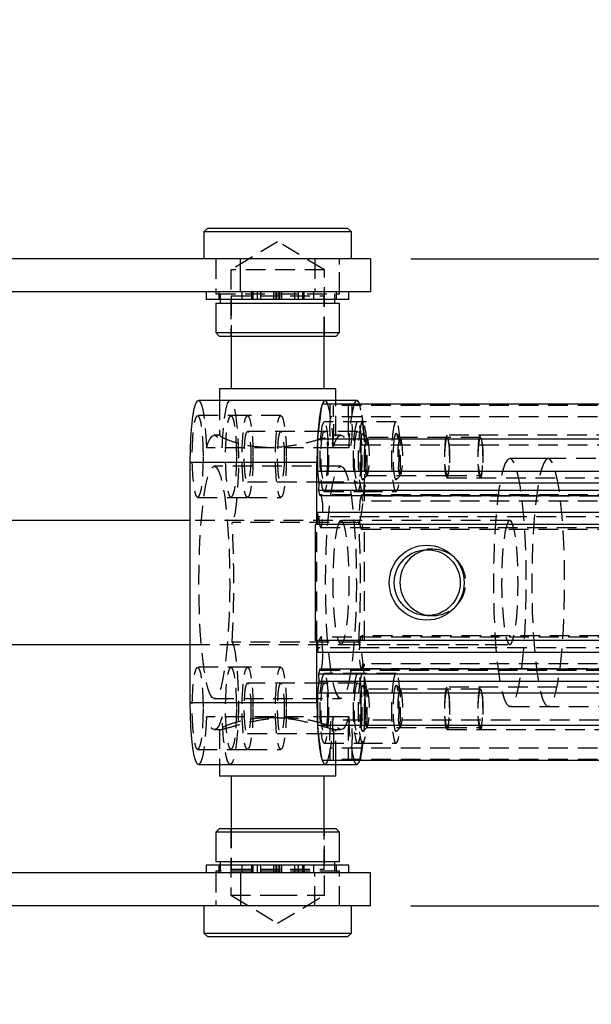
# Model space of a CAD drawing. Extents: x 63 to 798, y 54 to 570.
# Tile 11 of 30: x 357 to 430, y 228 to 355. Entities that reach past the tile are written whole.
import ezdxf

# ---------------------------------------------------------------- set-up
doc = ezdxf.new("R2010")
doc.units = 0
doc.header["$LTSCALE"] = 2
doc.linetypes.add('HIDDEN', pattern=[1.905, 1.27, -0.635])
doc.layers.get('0').update_dxf_attribs({"linetype": 'CONTINUOUS'})
doc.styles.add('SLDTEXTSTYLE0', font='TXT', dxfattribs={"width": 0.75})
doc.dimstyles.new('SLDDIMSTYLE3', dxfattribs={"dimtxt": 7, "dimasz": 6.604, "dimexe": 0, "dimexo": 0.0625, "dimgap": 1.75, "dimtad": 1, "dimdec": 3, "dimrnd": 1e-09, "dimzin": 12, "dimtxsty": 'SLDTEXTSTYLE0', "dimsah": 1, "dimcen": 0.09, "dimazin": 3, "dimtfac": 1, "dimtdec": 3, "dimtmove": 0, "dimatfit": 3, "dimtolj": 1, "dimtzin": 12})

# ---------------------------------------------------------------- blocks, each defined once
blk = doc.blocks.new('_D_10')
at = {"color": 179, "linetype": 'CONTINUOUS'}
for p, q in [((459.21, 324.08), (459.21, 354.96)), ((407.09, 324.08), (461.21, 324.08)), ((459.21, 324.08), (459.21, 240.58)), ((407.09, 240.58), (461.21, 240.58)), ((459.21, 240.58), (459.21, 227.88))]:
    blk.add_line(p, q, dxfattribs=at)
for points in [[(459.21, 324.08), (460.23, 330.68), (458.2, 330.68)], [(459.21, 240.58), (458.2, 233.97), (460.23, 233.97)]]:
    blk.add_solid(points, dxfattribs=at)
at = {"color": 179, "linetype": 'CONTINUOUS', "insert": (450.19, 331.17, -41.82), "char_height": 7, "attachment_point": 1, "rotation": 90, "style": 'SLDTEXTSTYLE0'}
blk.add_mtext('83,5', dxfattribs=at)

msp = doc.modelspace()

# ---------------------------------------------------------------- linework, layer by layer
at = {"color": 7, "linetype": 'CONTINUOUS'}
for p, q in [((380.8853, 328.076), (380.3853, 327.576)), ((380.8853, 328.076), (389.9103, 328.076)), ((389.9103, 328.076), (398.9353, 328.076)), ((399.4353, 327.576), (398.9353, 328.076)), ((380.3853, 327.576), (380.3853, 324.076)), ((389.9103, 327.576), (380.3853, 327.576)), ((399.4353, 327.576), (389.9103, 327.576)), ((399.4353, 324.076), (399.4353, 327.576)), ((385.1184, 324.076), (218.7594, 324.076)), ((401.9103, 324.076), (385.1184, 324.076)), ((385.1184, 319.826), (385.1184, 324.076)), ((401.9103, 324.076), (401.9103, 319.826)), ((385.1184, 319.826), (218.7594, 319.826)), ((380.7018, 319.826), (380.7018, 318.826)), ((401.9103, 319.826), (385.1184, 319.826)), ((399.1188, 318.826), (399.1188, 319.826)), ((399.1188, 318.826), (380.7018, 318.826)), ((381.9103, 318.376), (381.9103, 314.576)), ((381.9103, 318.376), (389.9103, 318.376)), ((382.5103, 318.826), (382.5103, 318.376)), ((389.9103, 318.376), (397.9103, 318.376)), ((397.3103, 318.376), (397.3103, 318.826)), ((397.9103, 314.576), (397.9103, 318.376)), ((381.9103, 314.576), (382.4103, 314.076)), ((381.9103, 314.576), (397.9103, 314.576)), ((397.4103, 314.076), (382.4103, 314.076)), ((383.9103, 314.076), (383.9103, 307.326)), ((395.9103, 307.326), (395.9103, 314.076)), ((397.4103, 314.076), (397.9103, 314.576)), ((382.4103, 307.326), (382.4103, 305.826)), ((388.9167, 307.326), (382.4103, 307.326)), ((397.4103, 307.326), (388.9167, 307.326)), ((397.4103, 305.326), (397.4103, 307.326)), ((396.0341, 305.826), (379.6795, 305.826)), ((498.7234, 305.326), (395.6402, 305.326)), ((400.1411, 305.826), (397.4103, 305.826)), ((498.1237, 300.7989), (395.0404, 300.7989)), ((395.0404, 300.7989), (395.0404, 296.626)), ((394.9742, 297.826), (378.6196, 297.826)), ((378.6196, 266.826), (378.6196, 297.826)), ((394.9742, 289.826), (394.9742, 297.826)), ((498.1237, 296.626), (395.0404, 296.626)), ((395.0404, 296.626), (395.2391, 295.126)), ((395.2391, 295.126), (395.1811, 294.1835)), ((498.3224, 295.126), (395.2391, 295.126)), ((498.2644, 294.1835), (395.1811, 294.1835)), ((395.1811, 294.1835), (395.3689, 293.5251)), ((498.4521, 293.5251), (395.3689, 293.5251)), ((395.0404, 291.347), (395.0404, 289.826)), ((498.1237, 291.347), (395.0404, 291.347)), ((378.6196, 290.326), (336.1385, 290.326)), ((497.8587, 289.826), (394.7754, 289.826)), ((394.7754, 289.826), (394.7754, 274.826)), ((497.8587, 274.826), (394.7754, 274.826)), ((394.9742, 266.826), (394.9742, 274.826)), ((395.0404, 274.826), (395.0404, 273.305)), ((336.1385, 274.326), (378.6196, 274.326)), ((498.1237, 273.305), (395.0404, 273.305)), ((395.3671, 271.1317), (395.1806, 270.4775)), ((498.4504, 271.1317), (395.3671, 271.1317)), ((395.2391, 269.526), (395.0404, 268.026)), ((498.2638, 270.4775), (395.1806, 270.4775)), ((395.1806, 270.4775), (395.2391, 269.526)), ((498.3224, 269.526), (395.2391, 269.526)), ((498.1237, 268.026), (395.0404, 268.026)), ((395.0404, 268.026), (395.0404, 263.853)), ((378.6196, 266.826), (394.9742, 266.826)), ((498.1237, 263.853), (395.0404, 263.853)), ((498.7234, 259.326), (395.6402, 259.326)), ((397.4103, 257.326), (397.4103, 259.326)), ((379.6795, 258.826), (396.0341, 258.826)), ((382.4103, 258.826), (382.4103, 257.326)), ((397.4103, 258.826), (400.1411, 258.826)), ((388.9167, 257.326), (382.4103, 257.326)), ((383.9103, 257.326), (383.9103, 250.576)), ((397.4103, 257.326), (388.9167, 257.326)), ((395.9103, 250.576), (395.9103, 257.326)), ((382.4103, 250.576), (381.9103, 250.076)), ((382.4103, 250.576), (389.9103, 250.576)), ((389.9103, 250.576), (397.4103, 250.576)), ((397.9103, 250.076), (397.4103, 250.576)), ((381.9103, 250.076), (381.9103, 246.276)), ((389.9103, 250.076), (381.9103, 250.076)), ((397.9103, 250.076), (389.9103, 250.076)), ((397.9103, 246.276), (397.9103, 250.076)), ((380.7018, 245.826), (380.7018, 244.826)), ((399.1188, 245.826), (380.7018, 245.826)), ((397.9103, 246.276), (381.9103, 246.276)), ((382.5103, 246.276), (382.5103, 245.826)), ((397.3103, 245.826), (397.3103, 246.276)), ((399.1188, 244.826), (399.1188, 245.826)), ((385.1184, 244.826), (218.7594, 244.826)), ((401.9103, 244.826), (385.1184, 244.826)), ((385.1184, 244.826), (385.1184, 240.576)), ((401.9103, 240.576), (401.9103, 244.826)), ((385.1184, 240.576), (218.7594, 240.576)), ((380.3853, 240.576), (380.3853, 237.076)), ((401.9103, 240.576), (385.1184, 240.576)), ((399.4353, 237.076), (399.4353, 240.576)), ((380.3853, 237.076), (380.8853, 236.576)), ((380.3853, 237.076), (399.4353, 237.076)), ((398.9353, 236.576), (380.8853, 236.576)), ((398.9353, 236.576), (399.4353, 237.076))]:
    msp.add_line(p, q, dxfattribs=at)
at = {"color": 7, "linetype": 'HIDDEN'}
for p, q in [((389.9103, 326.3112), (383.8603, 322.676)), ((395.9603, 322.676), (389.9103, 326.3112)), ((381.9103, 324.076), (381.9103, 319.576)), ((381.9103, 324.076), (381.9103, 319.826)), ((394.7022, 324.076), (394.7022, 319.826)), ((397.9103, 319.576), (397.9103, 324.076)), ((397.9103, 319.826), (397.9103, 324.076)), ((395.9603, 322.676), (383.8603, 322.676)), ((383.8603, 322.676), (383.8603, 314.076)), ((395.9603, 314.076), (395.9603, 322.676)), ((381.9103, 319.576), (389.9103, 319.576)), ((382.3103, 319.826), (382.3103, 318.826)), ((382.5103, 319.576), (382.5103, 318.826)), ((383.9103, 319.326), (395.9103, 319.326)), ((383.9103, 319.326), (383.9103, 314.076)), ((385.2787, 319.826), (385.2787, 318.826)), ((386.5482, 319.826), (386.5482, 318.826)), ((386.6902, 319.826), (386.6902, 318.826)), ((387.2577, 319.826), (387.2577, 318.826)), ((387.7103, 319.826), (387.7103, 318.826)), ((389.4103, 318.826), (389.4103, 319.826)), ((389.6603, 319.826), (389.6603, 318.826)), ((389.7422, 319.826), (389.7422, 318.826)), ((389.9103, 319.576), (397.9103, 319.576)), ((390.0784, 319.826), (390.0784, 318.826)), ((390.1603, 319.826), (390.1603, 318.826)), ((390.4103, 319.826), (390.4103, 318.826)), ((392.1103, 318.826), (392.1103, 319.826)), ((392.5628, 319.826), (392.5628, 318.826)), ((393.1304, 319.826), (393.1304, 318.826)), ((393.2724, 319.826), (393.2724, 318.826)), ((394.5419, 319.826), (394.5419, 318.826)), ((395.9103, 314.076), (395.9103, 319.326)), ((397.3103, 318.826), (397.3103, 319.576)), ((397.5103, 318.826), (397.5103, 319.826)), ((382.4103, 305.826), (382.4103, 301.2812)), ((397.4103, 305.826), (396.0341, 305.826)), ((396.6951, 303.7211), (396.6951, 305.326)), ((499.7784, 305.176), (397.0953, 305.176)), ((397.0953, 305.176), (397.0953, 303.7211)), ((397.4103, 301.2711), (397.4103, 305.326)), ((399.0799, 303.7211), (399.0799, 305.176)), ((399.48, 305.326), (399.48, 303.7211)), ((386.0228, 303.876), (379.5801, 303.876)), ((390.3286, 303.876), (386.0228, 303.876)), ((400.8906, 303.076), (395.9347, 303.076)), ((499.7784, 303.7211), (396.6951, 303.7211)), ((405.1964, 303.076), (400.8906, 303.076)), ((382.5517, 301.326), (381.733, 301.326)), ((382.5516, 301.2963), (382.4209, 301.3166)), ((395.9347, 301.826), (386.0228, 301.826)), ((400.2405, 301.826), (395.9347, 301.826)), ((398.0876, 301.326), (397.2571, 301.326)), ((401.4709, 301.0124), (400.9437, 301.5491)), ((405.7766, 301.0124), (405.2495, 301.5491)), ((483.159, 301.326), (411.7936, 301.326)), ((396.8952, 300.101), (499.9784, 300.101)), ((401.1347, 292.836), (401.1347, 300.7989)), ((411.7936, 301.0345), (401.4273, 301.0345)), ((416.0994, 301.0345), (411.7936, 301.0345)), ((397.0649, 299.6871), (380.7103, 299.6871)), ((399.1103, 299.6871), (397.0649, 299.6871)), ((424.8496, 298.326), (419.8936, 298.326)), ((484.3207, 298.326), (419.8936, 298.326)), ((398.0876, 297.326), (381.733, 297.326)), ((400.9437, 295.6029), (401.4709, 296.1395)), ((401.4273, 296.1175), (411.7936, 296.1175)), ((405.2495, 295.6029), (405.7766, 296.1395)), ((411.7936, 296.1175), (416.0994, 296.1175)), ((386.0228, 295.326), (395.9347, 295.326)), ((395.9347, 295.326), (400.2405, 295.326)), ((411.7936, 295.826), (483.159, 295.826)), ((498.5476, 293.651), (395.4644, 293.651)), ((395.9347, 294.076), (400.8906, 294.076)), ((400.8906, 294.076), (405.1964, 294.076)), ((379.5801, 293.276), (386.0228, 293.276)), ((386.0228, 293.276), (390.3286, 293.276)), ((503.8073, 293.451), (400.724, 293.451)), ((503.6092, 292.836), (400.9221, 292.836)), ((395.2005, 290.7857), (395.0404, 291.347)), ((419.8936, 290.326), (378.6196, 290.326)), ((400.3877, 290.0455), (384.0331, 290.0455)), ((394.9742, 274.826), (394.9742, 289.826)), ((498.2837, 290.7857), (395.2005, 290.7857)), ((419.8936, 290.326), (398.0876, 290.326)), ((503.6092, 289.816), (400.9221, 289.816)), ((401.1149, 274.836), (401.1149, 289.816)), ((395.4644, 289.401), (498.5476, 289.401)), ((400.724, 289.201), (503.8073, 289.201)), ((409.9425, 286.609), (409.2246, 286.609)), ((409.2246, 278.043), (409.9425, 278.043)), ((400.3877, 274.6065), (384.0331, 274.6065)), ((498.5476, 275.251), (395.4644, 275.251)), ((503.8073, 275.451), (400.724, 275.451)), ((503.6092, 274.836), (400.9221, 274.836)), ((378.6196, 274.326), (419.8936, 274.326)), ((395.0404, 273.305), (395.2005, 273.8663)), ((498.2837, 273.8663), (395.2005, 273.8663)), ((398.0876, 274.326), (419.8936, 274.326)), ((386.0228, 271.376), (379.5801, 271.376)), ((390.3286, 271.376), (386.0228, 271.376)), ((395.4644, 271.001), (498.5476, 271.001)), ((400.724, 271.201), (503.8073, 271.201)), ((503.6092, 271.816), (400.9221, 271.816)), ((401.1347, 263.853), (401.1347, 271.816)), ((400.8906, 270.576), (395.9347, 270.576)), ((405.1964, 270.576), (400.8906, 270.576)), ((395.9347, 269.326), (386.0228, 269.326)), ((400.2405, 269.326), (395.9347, 269.326)), ((401.4709, 268.5124), (400.9437, 269.0491)), ((411.7936, 268.5345), (401.4273, 268.5345)), ((405.7766, 268.5124), (405.2495, 269.0491)), ((483.159, 268.826), (411.7936, 268.826)), ((416.0994, 268.5345), (411.7936, 268.5345)), ((381.733, 267.326), (398.0876, 267.326)), ((419.8936, 266.326), (424.8496, 266.326)), ((419.8936, 266.326), (484.3207, 266.326)), ((397.0649, 264.9648), (380.7103, 264.9648)), ((499.9784, 264.551), (396.8952, 264.551)), ((399.1103, 264.9648), (397.0649, 264.9648)), ((381.733, 263.326), (382.5517, 263.326)), ((382.4103, 263.3891), (382.4103, 258.826)), ((397.2571, 263.326), (398.0876, 263.326)), ((397.4103, 259.326), (397.4103, 263.3619)), ((400.9437, 263.1029), (401.4709, 263.6395)), ((401.4273, 263.6175), (411.7936, 263.6175)), ((405.2495, 263.1029), (405.7766, 263.6395)), ((411.7936, 263.6175), (416.0994, 263.6175)), ((411.7936, 263.326), (483.159, 263.326)), ((386.0228, 262.826), (395.9347, 262.826)), ((395.9347, 262.826), (400.2405, 262.826)), ((379.5801, 260.776), (386.0228, 260.776)), ((386.0228, 260.776), (390.3286, 260.776)), ((395.9347, 261.576), (400.8906, 261.576)), ((499.7784, 260.9308), (396.6951, 260.9308)), ((396.6951, 259.326), (396.6951, 260.9308)), ((397.0953, 260.9308), (397.0953, 259.476)), ((399.0799, 259.476), (399.0799, 260.9308)), ((399.48, 260.9308), (399.48, 259.326)), ((400.8906, 261.576), (405.1964, 261.576)), ((499.7784, 259.476), (397.0953, 259.476)), ((396.0341, 258.826), (397.4103, 258.826)), ((383.8603, 250.576), (383.8603, 241.976)), ((383.9103, 250.576), (383.9103, 245.326)), ((395.9103, 245.326), (395.9103, 250.576)), ((395.9603, 241.976), (395.9603, 250.576)), ((382.3103, 245.826), (382.3103, 244.826)), ((382.5103, 245.826), (382.5103, 245.076)), ((383.9103, 245.326), (395.9103, 245.326)), ((385.2787, 245.826), (385.2787, 244.826)), ((386.5482, 245.826), (386.5482, 244.826)), ((386.6902, 245.826), (386.6902, 244.826)), ((387.2577, 245.826), (387.2577, 244.826)), ((387.7103, 245.826), (387.7103, 244.826)), ((389.4103, 244.826), (389.4103, 245.826)), ((389.6603, 245.826), (389.6603, 244.826)), ((389.7422, 245.826), (389.7422, 244.826)), ((390.0784, 245.826), (390.0784, 244.826)), ((390.1603, 245.826), (390.1603, 244.826)), ((390.4103, 245.826), (390.4103, 244.826)), ((392.1103, 244.826), (392.1103, 245.826)), ((392.5628, 245.826), (392.5628, 244.826)), ((393.1304, 245.826), (393.1304, 244.826)), ((393.2724, 245.826), (393.2724, 244.826)), ((394.5419, 245.826), (394.5419, 244.826)), ((397.3103, 245.076), (397.3103, 245.826)), ((397.5103, 244.826), (397.5103, 245.826)), ((397.9103, 245.076), (381.9103, 245.076)), ((381.9103, 245.076), (381.9103, 240.576)), ((381.9103, 244.826), (381.9103, 240.576)), ((394.7022, 240.576), (394.7022, 244.826)), ((397.9103, 240.576), (397.9103, 245.076)), ((397.9103, 240.576), (397.9103, 244.826)), ((383.8603, 241.976), (389.9103, 241.976)), ((383.8603, 241.976), (389.9103, 238.3408)), ((389.9103, 241.976), (395.9603, 241.976)), ((389.9103, 238.3408), (395.9603, 241.976))]:
    msp.add_line(p, q, dxfattribs=at)
at = {"color": 7, "linetype": 'CONTINUOUS', "flags": 128}
for points in [[(378.6196, 297.826), (378.6424, 299.4751), (378.7097, 301.0534), (378.8187, 302.493), (378.9646, 303.7322), (379.1413, 304.7177), (379.341, 305.4071), (379.5554, 305.7709), (379.6795, 305.826)], [(396.4029, 305.326), (396.3451, 305.4737), (396.1296, 305.7934), (395.9099, 305.7709), (395.6956, 305.4071), (395.4958, 304.7177), (395.3192, 303.7322), (395.1732, 302.493), (395.0642, 301.0534), (394.9969, 299.4751), (394.9742, 297.826)], [(400.5099, 305.326), (400.4343, 305.5137), (400.224, 305.8015), (400.0102, 305.7648), (399.8018, 305.4051), (399.7723, 305.326)], [(379.6795, 258.826), (379.5554, 258.881), (379.341, 259.2448), (379.1413, 259.9343), (378.9646, 260.9198), (378.8187, 262.1589), (378.7097, 263.5986), (378.6424, 265.1769), (378.6196, 266.826)], [(394.9742, 266.826), (394.9969, 265.1769), (395.0642, 263.5986), (395.1732, 262.1589), (395.3192, 260.9198), (395.4958, 259.9343), (395.6956, 259.2448), (395.9099, 258.881), (396.1296, 258.8585), (396.3451, 259.1782), (396.4029, 259.326)], [(399.7723, 259.326), (399.8018, 259.2468), (400.0102, 258.8872), (400.224, 258.8505), (400.4343, 259.1382), (400.5099, 259.326)]]:
    msp.add_lwpolyline(points, dxfattribs=at)
at = {"color": 7, "linetype": 'HIDDEN', "flags": 128}
for points in [[(379.6795, 305.826), (379.775, 305.7934), (379.9905, 305.4737), (380.1927, 304.8255), (380.3729, 303.8766), (380.5232, 302.6678), (380.6373, 301.251), (380.7103, 299.6871)], [(382.7557, 299.6871), (382.8262, 301.2105), (382.9357, 302.5963), (383.0798, 303.788), (383.2527, 304.7371), (383.4473, 305.4051), (383.6557, 305.7648), (383.8694, 305.8015), (384.0797, 305.5137), (384.2782, 304.9133), (384.4566, 304.0245), (384.6077, 302.8835), (384.7255, 301.5368), (384.805, 300.0391), (384.8432, 298.4515), (384.8383, 296.8383), (384.7907, 295.2654), (384.7022, 293.7966), (384.5764, 292.4917), (384.4185, 291.4038), (384.2349, 290.5772), (384.0331, 290.0455)], [(400.3877, 290.0455), (400.5895, 290.5772), (400.7731, 291.4038), (400.931, 292.4917), (401.0567, 293.7966), (401.1452, 295.2654), (401.1929, 296.8383), (401.1977, 298.4515), (401.1596, 300.0391), (401.0801, 301.5368), (400.9623, 302.8835), (400.8111, 304.0245), (400.6327, 304.9133), (400.5099, 305.326)], [(380.2823, 298.576), (380.2619, 297.3076), (380.2019, 296.1129), (380.1057, 295.0614), (379.979, 294.2142), (379.8291, 293.6204), (379.6648, 293.3146), (379.4955, 293.3146), (379.3311, 293.6204), (379.1813, 294.2142), (379.0546, 295.0614), (378.9584, 296.1129), (378.8984, 297.3076), (378.878, 298.576), (378.8984, 299.8443), (378.9584, 301.039), (379.0546, 302.0905), (379.1813, 302.9378), (379.3311, 303.5316), (379.4955, 303.8373), (379.6648, 303.8373), (379.8291, 303.5316), (379.979, 302.9378), (380.1057, 302.0905), (380.2019, 301.039), (380.2619, 299.8443), (380.2823, 298.576)], [(384.5881, 298.576), (384.5677, 297.3076), (384.5077, 296.1129), (384.4115, 295.0614), (384.2848, 294.2142), (384.1349, 293.6204), (383.9705, 293.3146), (383.8013, 293.3146), (383.6369, 293.6204), (383.487, 294.2142), (383.3603, 295.0614), (383.2642, 296.1129), (383.2041, 297.3076), (383.1837, 298.576), (383.2041, 299.8443), (383.2642, 301.039), (383.3603, 302.0905), (383.487, 302.9378), (383.6369, 303.5316), (383.8013, 303.8373), (383.9705, 303.8373), (384.1349, 303.5316), (384.2848, 302.9378), (384.4115, 302.0905), (384.5077, 301.039), (384.5677, 299.8443), (384.5881, 298.576)], [(386.725, 298.576), (386.7046, 297.3076), (386.6446, 296.1129), (386.5484, 295.0614), (386.4217, 294.2142), (386.2718, 293.6204), (386.1075, 293.3146), (385.9382, 293.3146), (385.7738, 293.6204), (385.624, 294.2142), (385.4973, 295.0614), (385.4011, 296.1129), (385.3411, 297.3076), (385.3207, 298.576), (385.3411, 299.8443), (385.4011, 301.039), (385.4973, 302.0905), (385.624, 302.9378), (385.7738, 303.5316), (385.9382, 303.8373), (386.1075, 303.8373), (386.2718, 303.5316), (386.4217, 302.9378), (386.5484, 302.0905), (386.6446, 301.039), (386.7046, 299.8443), (386.725, 298.576)], [(391.0308, 298.576), (391.0104, 297.3076), (390.9503, 296.1129), (390.8542, 295.0614), (390.7275, 294.2142), (390.5776, 293.6204), (390.4132, 293.3146), (390.244, 293.3146), (390.0796, 293.6204), (389.9297, 294.2142), (389.803, 295.0614), (389.7069, 296.1129), (389.6468, 297.3076), (389.6264, 298.576), (389.6468, 299.8443), (389.7069, 301.039), (389.803, 302.0905), (389.9297, 302.9378), (390.0796, 303.5316), (390.244, 303.8373), (390.4132, 303.8373), (390.5776, 303.5316), (390.7275, 302.9378), (390.8542, 302.0905), (390.9503, 301.039), (391.0104, 299.8443), (391.0308, 298.576)], [(395.9347, 303.076), (395.7804, 302.9226), (395.6366, 302.4731), (395.5131, 301.758), (395.4184, 300.826), (395.3588, 299.7407), (395.3385, 298.576), (395.3588, 297.4113), (395.4184, 296.326), (395.5131, 295.394), (395.6366, 294.6789), (395.7804, 294.2293), (395.9347, 294.076), (396.089, 294.2293), (396.2328, 294.6789), (396.3562, 295.394), (396.451, 296.326), (396.5106, 297.4113), (396.5309, 298.576), (396.5106, 299.7407), (396.451, 300.826), (396.3562, 301.758), (396.2328, 302.4731), (396.089, 302.9226), (395.9347, 303.076)], [(396.6951, 303.7211), (396.6347, 303.0311), (396.6137, 302.219), (396.6354, 301.4079), (396.6965, 300.7209), (396.7877, 300.2621), (396.8952, 300.101), (397.0027, 300.2621), (397.0939, 300.7209), (397.155, 301.4079), (397.1767, 302.219), (397.1557, 303.0311), (397.0953, 303.7211)], [(399.0799, 303.7211), (399.0194, 303.0311), (398.9984, 302.219), (399.0201, 301.4079), (399.0812, 300.7209), (399.1724, 300.2621), (399.2799, 300.101), (399.3875, 300.2621), (399.4787, 300.7209), (399.5398, 301.4079), (399.5615, 302.219), (399.5405, 303.0311), (399.48, 303.7211)], [(400.2405, 303.076), (400.0862, 302.9226), (399.9424, 302.4731), (399.8189, 301.758), (399.7242, 300.826), (399.6646, 299.7407), (399.6443, 298.576), (399.6646, 297.4113), (399.7242, 296.326), (399.8189, 295.394), (399.9424, 294.6789), (400.0862, 294.2293), (400.2405, 294.076), (400.3948, 294.2293), (400.5385, 294.6789), (400.662, 295.394), (400.7568, 296.326), (400.8163, 297.4113), (400.8366, 298.576), (400.8163, 299.7407), (400.7568, 300.826), (400.662, 301.758), (400.5385, 302.4731), (400.3948, 302.9226), (400.2405, 303.076)], [(400.8906, 303.076), (400.7363, 302.9226), (400.5925, 302.4731), (400.469, 301.758), (400.3743, 300.826), (400.3147, 299.7407), (400.2944, 298.576), (400.3147, 297.4113), (400.3743, 296.326), (400.469, 295.394), (400.5925, 294.6789), (400.7363, 294.2293), (400.8906, 294.076), (401.0449, 294.2293), (401.1887, 294.6789), (401.3122, 295.394), (401.4069, 296.326), (401.4665, 297.4113), (401.4868, 298.576), (401.4665, 299.7407), (401.4069, 300.826), (401.3122, 301.758), (401.1887, 302.4731), (401.0449, 302.9226), (400.8906, 303.076)], [(405.1964, 303.076), (405.0421, 302.9226), (404.8983, 302.4731), (404.7748, 301.758), (404.6801, 300.826), (404.6205, 299.7407), (404.6002, 298.576), (404.6205, 297.4113), (404.6801, 296.326), (404.7748, 295.394), (404.8983, 294.6789), (405.0421, 294.2293), (405.1964, 294.076), (405.3507, 294.2293), (405.4945, 294.6789), (405.6179, 295.394), (405.7127, 296.326), (405.7722, 297.4113), (405.7926, 298.576), (405.7722, 299.7407), (405.7127, 300.826), (405.6179, 301.758), (405.4945, 302.4731), (405.3507, 302.9226), (405.1964, 303.076)], [(380.7103, 299.6871), (380.956, 300.3982), (381.2103, 300.9117), (381.4702, 301.2221), (381.733, 301.326), (381.9958, 301.2221), (382.2558, 300.9117), (382.51, 300.3982), (382.7557, 299.6871)], [(386.4534, 298.576), (386.4323, 297.5717), (386.3712, 296.6657), (386.2759, 295.9467), (386.1559, 295.485), (386.0228, 295.326), (385.8898, 295.485), (385.7697, 295.9467), (385.6745, 296.6657), (385.6133, 297.5717), (385.5923, 298.576), (385.6133, 299.5803), (385.6745, 300.4863), (385.7697, 301.2053), (385.8898, 301.6669), (386.0228, 301.826), (386.1559, 301.6669), (386.2759, 301.2053), (386.3712, 300.4863), (386.4323, 299.5803), (386.4534, 298.576)], [(390.7592, 298.576), (390.7381, 297.5717), (390.677, 296.6657), (390.5817, 295.9467), (390.4617, 295.485), (390.3286, 295.326), (390.1955, 295.485), (390.0755, 295.9467), (389.9803, 296.6657), (389.9191, 297.5717), (389.898, 298.576), (389.9191, 299.5803), (389.9803, 300.4863), (390.0755, 301.2053), (390.1955, 301.6669), (390.3286, 301.826), (390.4617, 301.6669), (390.5817, 301.2053), (390.677, 300.4863), (390.7381, 299.5803), (390.7592, 298.576)], [(396.3653, 298.576), (396.3442, 297.5717), (396.283, 296.6657), (396.1878, 295.9467), (396.0677, 295.485), (395.9347, 295.326), (395.8016, 295.485), (395.6816, 295.9467), (395.5864, 296.6657), (395.5252, 297.5717), (395.5041, 298.576), (395.5252, 299.5803), (395.5864, 300.4863), (395.6816, 301.2053), (395.8016, 301.6669), (395.9347, 301.826), (396.0677, 301.6669), (396.1878, 301.2053), (396.283, 300.4863), (396.3442, 299.5803), (396.3653, 298.576)], [(397.0649, 299.6871), (397.3106, 300.3982), (397.5648, 300.9117), (397.8248, 301.2221), (398.0876, 301.326), (398.3504, 301.2221), (398.6103, 300.9117), (398.8646, 300.3982), (399.1103, 299.6871)], [(400.671, 298.576), (400.65, 297.5717), (400.5888, 296.6657), (400.4935, 295.9467), (400.3735, 295.485), (400.2405, 295.326), (400.1074, 295.485), (399.9874, 295.9467), (399.8921, 296.6657), (399.8309, 297.5717), (399.8099, 298.576), (399.8309, 299.5803), (399.8921, 300.4863), (399.9874, 301.2053), (400.1074, 301.6669), (400.2405, 301.826), (400.3735, 301.6669), (400.4935, 301.2053), (400.5888, 300.4863), (400.65, 299.5803), (400.671, 298.576)], [(400.8906, 301.576), (400.7616, 301.4134), (400.6465, 300.9434), (400.5579, 300.2168), (400.5053, 299.3124), (400.4945, 298.3282), (400.5266, 297.3709), (400.5982, 296.5441), (400.7014, 295.9376), (400.8252, 295.6169), (400.956, 295.6169), (401.0798, 295.9376), (401.183, 296.5441), (401.2546, 297.3709), (401.2867, 298.3282), (401.2759, 299.3124), (401.2234, 300.2168), (401.1347, 300.9434), (401.0197, 301.4134), (400.8906, 301.576)], [(405.1964, 301.576), (405.0673, 301.4134), (404.9523, 300.9434), (404.8637, 300.2168), (404.8111, 299.3124), (404.8003, 298.3282), (404.8324, 297.3709), (404.904, 296.5441), (405.0072, 295.9376), (405.131, 295.6169), (405.2618, 295.6169), (405.3855, 295.9376), (405.4888, 296.5441), (405.5604, 297.3709), (405.5925, 298.3282), (405.5817, 299.3124), (405.5291, 300.2168), (405.4405, 300.9434), (405.3254, 301.4134), (405.1964, 301.576)], [(411.7936, 301.326), (411.669, 301.1601), (411.5595, 300.6826), (411.4781, 299.951), (411.4349, 299.0535), (411.4349, 298.0984), (411.4781, 297.201), (411.5595, 296.4694), (411.669, 295.9918), (411.7936, 295.826), (411.9183, 295.9918), (412.0278, 296.4694), (412.1092, 297.201), (412.1524, 298.0984), (412.1524, 299.0535), (412.1092, 299.951), (412.0278, 300.6826), (411.9183, 301.1601), (411.7936, 301.326)], [(416.0994, 301.326), (415.9748, 301.1601), (415.8652, 300.6826), (415.7839, 299.951), (415.7406, 299.0535), (415.7406, 298.0984), (415.7839, 297.201), (415.8652, 296.4694), (415.9748, 295.9918), (416.0994, 295.826), (416.224, 295.9918), (416.3336, 296.4694), (416.4149, 297.201), (416.4582, 298.0984), (416.4582, 299.0535), (416.4149, 299.951), (416.3336, 300.6826), (416.224, 301.1601), (416.0994, 301.326)], [(401.4273, 301.0345), (401.3097, 300.8685), (401.2079, 300.3928), (401.1358, 299.6718), (401.103, 298.8028), (401.1141, 297.9032), (401.1674, 297.0944), (401.2559, 296.4857), (401.3675, 296.1593), (401.4872, 296.1593), (401.5988, 296.4857), (401.6873, 297.0944), (401.7406, 297.9032), (401.7517, 298.8028), (401.7189, 299.6718), (401.6468, 300.3928), (401.545, 300.8685), (401.4273, 301.0345)], [(405.7331, 301.0345), (405.6154, 300.8685), (405.5137, 300.3928), (405.4415, 299.6718), (405.4088, 298.8028), (405.4198, 297.9032), (405.4732, 297.0944), (405.5616, 296.4857), (405.6733, 296.1593), (405.793, 296.1593), (405.9046, 296.4857), (405.993, 297.0944), (406.0464, 297.9032), (406.0574, 298.8028), (406.0247, 299.6718), (405.9525, 300.3928), (405.8508, 300.8685), (405.7331, 301.0345)], [(411.7936, 301.0345), (411.676, 300.8685), (411.5742, 300.3928), (411.5021, 299.6718), (411.4693, 298.8028), (411.4804, 297.9032), (411.5337, 297.0944), (411.6222, 296.4857), (411.7338, 296.1593), (411.8535, 296.1593), (411.9651, 296.4857), (412.0536, 297.0944), (412.1069, 297.9032), (412.118, 298.8028), (412.0852, 299.6718), (412.0131, 300.3928), (411.9113, 300.8685), (411.7936, 301.0345)], [(416.0994, 301.0345), (415.9817, 300.8685), (415.88, 300.3928), (415.8079, 299.6718), (415.7751, 298.8028), (415.7861, 297.9032), (415.8395, 297.0944), (415.928, 296.4857), (416.0396, 296.1593), (416.1593, 296.1593), (416.2709, 296.4857), (416.3593, 297.0944), (416.4127, 297.9032), (416.4237, 298.8028), (416.391, 299.6718), (416.3188, 300.3928), (416.2171, 300.8685), (416.0994, 301.0345)], [(419.8936, 298.326), (419.5986, 298.1703), (419.3094, 297.7062), (419.0315, 296.9427), (418.7703, 295.8947), (418.5311, 294.5827), (418.3184, 293.0321), (418.1363, 291.2731), (417.9884, 289.3399), (417.8776, 287.2702), (417.8061, 285.1043), (417.7752, 282.8844), (417.7855, 280.6535), (417.8368, 278.4552), (417.9282, 276.3323), (418.0579, 274.326), (418.2232, 272.4754), (418.4211, 270.8165), (418.6477, 269.3817), (418.8985, 268.1988), (419.1686, 267.2909), (419.4529, 266.6756), (419.7458, 266.365), (420.0415, 266.365), (420.3344, 266.6756), (420.6186, 267.2909), (420.8888, 268.1988), (421.1396, 269.3817), (421.3662, 270.8165), (421.564, 272.4754), (421.7294, 274.326), (421.8591, 276.3323), (421.9504, 278.4552), (422.0018, 280.6535), (422.0121, 282.8844), (421.9812, 285.1043), (421.9097, 287.2702), (421.7989, 289.3399), (421.651, 291.2731), (421.4689, 293.0321), (421.2562, 294.5827), (421.0169, 295.8947), (420.7558, 296.9427), (420.4779, 297.7062), (420.1887, 298.1703), (419.8936, 298.326)], [(419.8936, 298.326), (419.5986, 298.1703), (419.3094, 297.7062), (419.0315, 296.9427), (418.7703, 295.8947), (418.5311, 294.5827), (418.3184, 293.0321), (418.1363, 291.2731), (417.9884, 289.3399), (417.8776, 287.2702), (417.8061, 285.1043), (417.7752, 282.8844), (417.7855, 280.6535), (417.8368, 278.4552), (417.9282, 276.3323), (418.0579, 274.326), (418.2232, 272.4754), (418.4211, 270.8165), (418.6477, 269.3817), (418.8985, 268.1988), (419.1686, 267.2909), (419.4529, 266.6756), (419.7458, 266.365), (420.0415, 266.365), (420.3344, 266.6756), (420.6186, 267.2909), (420.8888, 268.1988), (421.1396, 269.3817), (421.3662, 270.8165), (421.564, 272.4754), (421.7294, 274.326), (421.8591, 276.3323), (421.9504, 278.4552), (422.0018, 280.6535), (422.0121, 282.8844), (421.9812, 285.1043), (421.9097, 287.2702), (421.7989, 289.3399), (421.651, 291.2731), (421.4689, 293.0321), (421.2562, 294.5827), (421.0169, 295.8947), (420.7558, 296.9427), (420.4779, 297.7062), (420.1887, 298.1703), (419.8936, 298.326)], [(424.8496, 298.326), (424.5546, 298.1703), (424.2653, 297.7062), (423.9874, 296.9427), (423.7263, 295.8947), (423.487, 294.5827), (423.2743, 293.0321), (423.0922, 291.2731), (422.9443, 289.3399), (422.8336, 287.2702), (422.762, 285.1043), (422.7311, 282.8844), (422.7414, 280.6535), (422.7928, 278.4552), (422.8842, 276.3323), (423.0138, 274.326), (423.1792, 272.4754), (423.3771, 270.8165), (423.6036, 269.3817), (423.8544, 268.1988), (424.1246, 267.2909), (424.4088, 266.6756), (424.7017, 266.365), (424.9974, 266.365), (425.2903, 266.6756), (425.5746, 267.2909), (425.8447, 268.1988), (426.0955, 269.3817), (426.3221, 270.8165), (426.52, 272.4754), (426.6853, 274.326), (426.815, 276.3323), (426.9064, 278.4552), (426.9577, 280.6535), (426.968, 282.8844), (426.9371, 285.1043), (426.8656, 287.2702), (426.7548, 289.3399), (426.6069, 291.2731), (426.4249, 293.0321), (426.2121, 294.5827), (425.9729, 295.8947), (425.7117, 296.9427), (425.4339, 297.7062), (425.1446, 298.1703), (424.8496, 298.326)], [(383.7203, 282.326), (383.7001, 280.1913), (383.6398, 278.1), (383.5407, 276.0948), (383.4048, 274.2164), (383.2349, 272.5031), (383.0344, 270.9897), (382.8074, 269.7072), (382.5586, 268.6815), (382.2929, 267.9336), (382.0158, 267.4787), (381.733, 267.326), (381.4502, 267.4787), (381.1731, 267.9336), (380.9075, 268.6815), (380.6586, 269.7072), (380.4316, 270.9897), (380.2311, 272.5031), (380.0612, 274.2164), (379.9253, 276.0948), (379.8262, 278.1), (379.766, 280.1913), (379.7457, 282.326), (379.766, 284.4607), (379.8262, 286.552), (379.9253, 288.5572), (380.0612, 290.4356), (380.2311, 292.1489), (380.4316, 293.6622), (380.6586, 294.9448), (380.9075, 295.9705), (381.1731, 296.7184), (381.4502, 297.1733), (381.733, 297.326), (382.0158, 297.1733), (382.2929, 296.7184), (382.5586, 295.9705), (382.8074, 294.9448), (383.0344, 293.6622), (383.2349, 292.1489), (383.4048, 290.4356), (383.5407, 288.5572), (383.6398, 286.552), (383.7001, 284.4607), (383.7203, 282.326)], [(400.0748, 282.326), (400.0546, 280.1913), (399.9944, 278.1), (399.8953, 276.0948), (399.7594, 274.2164), (399.5895, 272.5031), (399.389, 270.9897), (399.162, 269.7072), (398.9131, 268.6815), (398.6475, 267.9336), (398.3704, 267.4787), (398.0876, 267.326), (397.8047, 267.4787), (397.5277, 267.9336), (397.262, 268.6815), (397.0132, 269.7072), (396.7862, 270.9897), (396.5857, 272.5031), (396.4158, 274.2164), (396.2799, 276.0948), (396.1808, 278.1), (396.1205, 280.1913), (396.1003, 282.326), (396.1205, 284.4607), (396.1808, 286.552), (396.2799, 288.5572), (396.4158, 290.4356), (396.5857, 292.1489), (396.7862, 293.6622), (397.0132, 294.9448), (397.262, 295.9705), (397.5277, 296.7184), (397.8047, 297.1733), (398.0876, 297.326), (398.3704, 297.1733), (398.6475, 296.7184), (398.9131, 295.9705), (399.162, 294.9448), (399.389, 293.6622), (399.5895, 292.1489), (399.7594, 290.4356), (399.8953, 288.5572), (399.9944, 286.552), (400.0546, 284.4607), (400.0748, 282.326)], [(395.5598, 293.5251), (395.4773, 293.6487), (395.3689, 293.5251)], [(400.9221, 292.836), (400.8307, 293.2925), (400.7231, 293.451), (400.6156, 293.2872), (400.5246, 292.8261), (400.4638, 292.1376), (400.4425, 291.326), (400.4638, 290.5144), (400.5246, 289.8258), (400.6156, 289.3647), (400.7231, 289.201), (400.8307, 289.3594), (400.9221, 289.816)], [(395.2005, 290.7857), (395.2579, 290.081), (395.3467, 289.5955), (395.4533, 289.4026), (395.5616, 289.5317), (395.6551, 289.9631), (395.7197, 290.6315), (395.7449, 291.347)], [(398.0876, 290.326), (397.8808, 290.1723), (397.682, 289.717), (397.4987, 288.9777), (397.3381, 287.9828), (397.2063, 286.7705), (397.1084, 285.3874), (397.0481, 283.8867), (397.0277, 282.326), (397.0481, 280.7653), (397.1084, 279.2645), (397.2063, 277.8814), (397.3381, 276.6691), (397.4987, 275.6742), (397.682, 274.9349), (397.8808, 274.4797), (398.0876, 274.326), (398.2943, 274.4797), (398.4932, 274.9349), (398.6764, 275.6742), (398.837, 276.6691), (398.9688, 277.8814), (399.0668, 279.2645), (399.1271, 280.7653), (399.1475, 282.326), (399.1271, 283.8867), (399.0668, 285.3874), (398.9688, 286.7705), (398.837, 287.9828), (398.6764, 288.9777), (398.4932, 289.717), (398.2943, 290.1723), (398.0876, 290.326)], [(419.8936, 290.326), (419.6869, 290.1723), (419.488, 289.717), (419.3048, 288.9777), (419.1442, 287.9828), (419.0124, 286.7705), (418.9144, 285.3874), (418.8541, 283.8867), (418.8338, 282.326), (418.8541, 280.7653), (418.9144, 279.2645), (419.0124, 277.8814), (419.1442, 276.6691), (419.3048, 275.6742), (419.488, 274.9349), (419.6869, 274.4797), (419.8936, 274.326), (420.1004, 274.4797), (420.2992, 274.9349), (420.4825, 275.6742), (420.6431, 276.6691), (420.7749, 277.8814), (420.8728, 279.2645), (420.9332, 280.7653), (420.9535, 282.326), (420.9332, 283.8867), (420.8728, 285.3874), (420.7749, 286.7705), (420.6431, 287.9828), (420.4825, 288.9777), (420.2992, 289.717), (420.1004, 290.1723), (419.8936, 290.326)], [(419.8936, 290.326), (419.6869, 290.1723), (419.488, 289.717), (419.3048, 288.9777), (419.1442, 287.9828), (419.0124, 286.7705), (418.9144, 285.3874), (418.8541, 283.8867), (418.8338, 282.326), (418.8541, 280.7653), (418.9144, 279.2645), (419.0124, 277.8814), (419.1442, 276.6691), (419.3048, 275.6742), (419.488, 274.9349), (419.6869, 274.4797), (419.8936, 274.326), (420.1004, 274.4797), (420.2992, 274.9349), (420.4825, 275.6742), (420.6431, 276.6691), (420.7749, 277.8814), (420.8728, 279.2645), (420.9332, 280.7653), (420.9535, 282.326), (420.9332, 283.8867), (420.8728, 285.3874), (420.7749, 286.7705), (420.6431, 287.9828), (420.4825, 288.9777), (420.2992, 289.717), (420.1004, 290.1723), (419.8936, 290.326)], [(384.0331, 274.6065), (384.2349, 274.0747), (384.4185, 273.2481), (384.5764, 272.1603), (384.7022, 270.8554), (384.7907, 269.3866), (384.8383, 267.8136), (384.8432, 266.2005), (384.805, 264.6128), (384.7255, 263.1151), (384.6077, 261.7684), (384.4566, 260.6275), (384.2782, 259.7387), (384.0797, 259.1382), (383.8694, 258.8505), (383.6557, 258.8872), (383.4473, 259.2468), (383.2527, 259.9148), (383.0798, 260.864), (382.9357, 262.0557), (382.8262, 263.4414), (382.7557, 264.9648)], [(395.7449, 273.305), (395.7201, 274.0141), (395.6557, 274.6848), (395.5622, 275.1186), (395.4538, 275.2495), (395.347, 275.0575), (395.258, 274.5718), (395.2005, 273.8663)], [(400.5099, 259.326), (400.6327, 259.7387), (400.8111, 260.6275), (400.9623, 261.7684), (401.0801, 263.1151), (401.1596, 264.6128), (401.1977, 266.2005), (401.1929, 267.8136), (401.1452, 269.3866), (401.0567, 270.8554), (400.931, 272.1603), (400.7731, 273.2481), (400.5895, 274.0747), (400.3877, 274.6065)], [(400.9221, 274.836), (400.8307, 275.2925), (400.7231, 275.451), (400.6156, 275.2872), (400.5246, 274.8261), (400.4638, 274.1376), (400.4425, 273.326), (400.4638, 272.5144), (400.5246, 271.8258), (400.6156, 271.3647), (400.7231, 271.201), (400.8307, 271.3594), (400.9221, 271.816)], [(380.2823, 266.076), (380.2619, 264.8076), (380.2019, 263.6129), (380.1057, 262.5614), (379.979, 261.7142), (379.8291, 261.1204), (379.6648, 260.8146), (379.4955, 260.8146), (379.3311, 261.1204), (379.1813, 261.7142), (379.0546, 262.5614), (378.9584, 263.6129), (378.8984, 264.8076), (378.878, 266.076), (378.8984, 267.3443), (378.9584, 268.539), (379.0546, 269.5905), (379.1813, 270.4378), (379.3311, 271.0316), (379.4955, 271.3373), (379.6648, 271.3373), (379.8291, 271.0316), (379.979, 270.4378), (380.1057, 269.5905), (380.2019, 268.539), (380.2619, 267.3443), (380.2823, 266.076)], [(384.5881, 266.076), (384.5677, 264.8076), (384.5077, 263.6129), (384.4115, 262.5614), (384.2848, 261.7142), (384.1349, 261.1204), (383.9705, 260.8146), (383.8013, 260.8146), (383.6369, 261.1204), (383.487, 261.7142), (383.3603, 262.5614), (383.2642, 263.6129), (383.2041, 264.8076), (383.1837, 266.076), (383.2041, 267.3443), (383.2642, 268.539), (383.3603, 269.5905), (383.487, 270.4378), (383.6369, 271.0316), (383.8013, 271.3373), (383.9705, 271.3373), (384.1349, 271.0316), (384.2848, 270.4378), (384.4115, 269.5905), (384.5077, 268.539), (384.5677, 267.3443), (384.5881, 266.076)], [(386.725, 266.076), (386.7046, 264.8076), (386.6446, 263.6129), (386.5484, 262.5614), (386.4217, 261.7142), (386.2718, 261.1204), (386.1075, 260.8146), (385.9382, 260.8146), (385.7738, 261.1204), (385.624, 261.7142), (385.4973, 262.5614), (385.4011, 263.6129), (385.3411, 264.8076), (385.3207, 266.076), (385.3411, 267.3443), (385.4011, 268.539), (385.4973, 269.5905), (385.624, 270.4378), (385.7738, 271.0316), (385.9382, 271.3373), (386.1075, 271.3373), (386.2718, 271.0316), (386.4217, 270.4378), (386.5484, 269.5905), (386.6446, 268.539), (386.7046, 267.3443), (386.725, 266.076)], [(391.0308, 266.076), (391.0104, 264.8076), (390.9503, 263.6129), (390.8542, 262.5614), (390.7275, 261.7142), (390.5776, 261.1204), (390.4132, 260.8146), (390.244, 260.8146), (390.0796, 261.1204), (389.9297, 261.7142), (389.803, 262.5614), (389.7069, 263.6129), (389.6468, 264.8076), (389.6264, 266.076), (389.6468, 267.3443), (389.7069, 268.539), (389.803, 269.5905), (389.9297, 270.4378), (390.0796, 271.0316), (390.244, 271.3373), (390.4132, 271.3373), (390.5776, 271.0316), (390.7275, 270.4378), (390.8542, 269.5905), (390.9503, 268.539), (391.0104, 267.3443), (391.0308, 266.076)], [(395.3671, 271.1317), (395.4756, 271.0027), (395.5616, 271.1317)], [(395.9347, 270.576), (395.7804, 270.4226), (395.6366, 269.9731), (395.5131, 269.258), (395.4184, 268.326), (395.3588, 267.2407), (395.3385, 266.076), (395.3588, 264.9113), (395.4184, 263.826), (395.5131, 262.894), (395.6366, 262.1789), (395.7804, 261.7293), (395.9347, 261.576), (396.089, 261.7293), (396.2328, 262.1789), (396.3562, 262.894), (396.451, 263.826), (396.5106, 264.9113), (396.5309, 266.076), (396.5106, 267.2407), (396.451, 268.326), (396.3562, 269.258), (396.2328, 269.9731), (396.089, 270.4226), (395.9347, 270.576)], [(400.2405, 270.576), (400.0862, 270.4226), (399.9424, 269.9731), (399.8189, 269.258), (399.7242, 268.326), (399.6646, 267.2407), (399.6443, 266.076), (399.6646, 264.9113), (399.7242, 263.826), (399.8189, 262.894), (399.9424, 262.1789), (400.0862, 261.7293), (400.2405, 261.576), (400.3948, 261.7293), (400.5385, 262.1789), (400.662, 262.894), (400.7568, 263.826), (400.8163, 264.9113), (400.8366, 266.076), (400.8163, 267.2407), (400.7568, 268.326), (400.662, 269.258), (400.5385, 269.9731), (400.3948, 270.4226), (400.2405, 270.576)], [(400.8906, 270.576), (400.7363, 270.4226), (400.5925, 269.9731), (400.469, 269.258), (400.3743, 268.326), (400.3147, 267.2407), (400.2944, 266.076), (400.3147, 264.9113), (400.3743, 263.826), (400.469, 262.894), (400.5925, 262.1789), (400.7363, 261.7293), (400.8906, 261.576), (401.0449, 261.7293), (401.1887, 262.1789), (401.3122, 262.894), (401.4069, 263.826), (401.4665, 264.9113), (401.4868, 266.076), (401.4665, 267.2407), (401.4069, 268.326), (401.3122, 269.258), (401.1887, 269.9731), (401.0449, 270.4226), (400.8906, 270.576)], [(405.1964, 270.576), (405.0421, 270.4226), (404.8983, 269.9731), (404.7748, 269.258), (404.6801, 268.326), (404.6205, 267.2407), (404.6002, 266.076), (404.6205, 264.9113), (404.6801, 263.826), (404.7748, 262.894), (404.8983, 262.1789), (405.0421, 261.7293), (405.1964, 261.576), (405.3507, 261.7293), (405.4945, 262.1789), (405.6179, 262.894), (405.7127, 263.826), (405.7722, 264.9113), (405.7926, 266.076), (405.7722, 267.2407), (405.7127, 268.326), (405.6179, 269.258), (405.4945, 269.9731), (405.3507, 270.4226), (405.1964, 270.576)], [(386.4534, 266.076), (386.4323, 265.0717), (386.3712, 264.1657), (386.2759, 263.4467), (386.1559, 262.985), (386.0228, 262.826), (385.8898, 262.985), (385.7697, 263.4467), (385.6745, 264.1657), (385.6133, 265.0717), (385.5923, 266.076), (385.6133, 267.0803), (385.6745, 267.9863), (385.7697, 268.7053), (385.8898, 269.1669), (386.0228, 269.326), (386.1559, 269.1669), (386.2759, 268.7053), (386.3712, 267.9863), (386.4323, 267.0803), (386.4534, 266.076)], [(390.7592, 266.076), (390.7381, 265.0717), (390.677, 264.1657), (390.5817, 263.4467), (390.4617, 262.985), (390.3286, 262.826), (390.1955, 262.985), (390.0755, 263.4467), (389.9803, 264.1657), (389.9191, 265.0717), (389.898, 266.076), (389.9191, 267.0803), (389.9803, 267.9863), (390.0755, 268.7053), (390.1955, 269.1669), (390.3286, 269.326), (390.4617, 269.1669), (390.5817, 268.7053), (390.677, 267.9863), (390.7381, 267.0803), (390.7592, 266.076)], [(396.3653, 266.076), (396.3442, 265.0717), (396.283, 264.1657), (396.1878, 263.4467), (396.0677, 262.985), (395.9347, 262.826), (395.8016, 262.985), (395.6816, 263.4467), (395.5864, 264.1657), (395.5252, 265.0717), (395.5041, 266.076), (395.5252, 267.0803), (395.5864, 267.9863), (395.6816, 268.7053), (395.8016, 269.1669), (395.9347, 269.326), (396.0677, 269.1669), (396.1878, 268.7053), (396.283, 267.9863), (396.3442, 267.0803), (396.3653, 266.076)], [(400.671, 266.076), (400.65, 265.0717), (400.5888, 264.1657), (400.4935, 263.4467), (400.3735, 262.985), (400.2405, 262.826), (400.1074, 262.985), (399.9874, 263.4467), (399.8921, 264.1657), (399.8309, 265.0717), (399.8099, 266.076), (399.8309, 267.0803), (399.8921, 267.9863), (399.9874, 268.7053), (400.1074, 269.1669), (400.2405, 269.326), (400.3735, 269.1669), (400.4935, 268.7053), (400.5888, 267.9863), (400.65, 267.0803), (400.671, 266.076)], [(400.8906, 269.076), (400.7616, 268.9134), (400.6465, 268.4434), (400.5579, 267.7168), (400.5053, 266.8124), (400.4945, 265.8282), (400.5266, 264.8709), (400.5982, 264.0441), (400.7014, 263.4376), (400.8252, 263.1169), (400.956, 263.1169), (401.0798, 263.4376), (401.183, 264.0441), (401.2546, 264.8709), (401.2867, 265.8282), (401.2759, 266.8124), (401.2234, 267.7168), (401.1347, 268.4434), (401.0197, 268.9134), (400.8906, 269.076)], [(401.4273, 268.5345), (401.3097, 268.3685), (401.2079, 267.8928), (401.1358, 267.1718), (401.103, 266.3028), (401.1141, 265.4032), (401.1674, 264.5944), (401.2559, 263.9857), (401.3675, 263.6593), (401.4872, 263.6593), (401.5988, 263.9857), (401.6873, 264.5944), (401.7406, 265.4032), (401.7517, 266.3028), (401.7189, 267.1718), (401.6468, 267.8928), (401.545, 268.3685), (401.4273, 268.5345)], [(405.1964, 269.076), (405.0673, 268.9134), (404.9523, 268.4434), (404.8637, 267.7168), (404.8111, 266.8124), (404.8003, 265.8282), (404.8324, 264.8709), (404.904, 264.0441), (405.0072, 263.4376), (405.131, 263.1169), (405.2618, 263.1169), (405.3855, 263.4376), (405.4888, 264.0441), (405.5604, 264.8709), (405.5925, 265.8282), (405.5817, 266.8124), (405.5291, 267.7168), (405.4405, 268.4434), (405.3254, 268.9134), (405.1964, 269.076)], [(405.7331, 268.5345), (405.6154, 268.3685), (405.5137, 267.8928), (405.4415, 267.1718), (405.4088, 266.3028), (405.4198, 265.4032), (405.4732, 264.5944), (405.5616, 263.9857), (405.6733, 263.6593), (405.793, 263.6593), (405.9046, 263.9857), (405.993, 264.5944), (406.0464, 265.4032), (406.0574, 266.3028), (406.0247, 267.1718), (405.9525, 267.8928), (405.8508, 268.3685), (405.7331, 268.5345)], [(411.7936, 268.826), (411.669, 268.6601), (411.5595, 268.1826), (411.4781, 267.451), (411.4349, 266.5535), (411.4349, 265.5984), (411.4781, 264.701), (411.5595, 263.9694), (411.669, 263.4918), (411.7936, 263.326), (411.9183, 263.4918), (412.0278, 263.9694), (412.1092, 264.701), (412.1524, 265.5984), (412.1524, 266.5535), (412.1092, 267.451), (412.0278, 268.1826), (411.9183, 268.6601), (411.7936, 268.826)], [(411.7936, 268.5345), (411.676, 268.3685), (411.5742, 267.8928), (411.5021, 267.1718), (411.4693, 266.3028), (411.4804, 265.4032), (411.5337, 264.5944), (411.6222, 263.9857), (411.7338, 263.6593), (411.8535, 263.6593), (411.9651, 263.9857), (412.0536, 264.5944), (412.1069, 265.4032), (412.118, 266.3028), (412.0852, 267.1718), (412.0131, 267.8928), (411.9113, 268.3685), (411.7936, 268.5345)], [(416.0994, 268.826), (415.9748, 268.6601), (415.8652, 268.1826), (415.7839, 267.451), (415.7406, 266.5535), (415.7406, 265.5984), (415.7839, 264.701), (415.8652, 263.9694), (415.9748, 263.4918), (416.0994, 263.326), (416.224, 263.4918), (416.3336, 263.9694), (416.4149, 264.701), (416.4582, 265.5984), (416.4582, 266.5535), (416.4149, 267.451), (416.3336, 268.1826), (416.224, 268.6601), (416.0994, 268.826)], [(416.0994, 268.5345), (415.9817, 268.3685), (415.88, 267.8928), (415.8079, 267.1718), (415.7751, 266.3028), (415.7861, 265.4032), (415.8395, 264.5944), (415.928, 263.9857), (416.0396, 263.6593), (416.1593, 263.6593), (416.2709, 263.9857), (416.3593, 264.5944), (416.4127, 265.4032), (416.4237, 266.3028), (416.391, 267.1718), (416.3188, 267.8928), (416.2171, 268.3685), (416.0994, 268.5345)], [(380.7103, 264.9648), (380.6373, 263.4009), (380.5232, 261.9842), (380.3729, 260.7754), (380.1927, 259.8265), (379.9905, 259.1782), (379.775, 258.8585), (379.6795, 258.826)], [(382.7557, 264.9648), (382.51, 264.2537), (382.2558, 263.7402), (381.9958, 263.4298), (381.733, 263.326), (381.4702, 263.4298), (381.2103, 263.7402), (380.956, 264.2537), (380.7103, 264.9648)], [(397.0953, 260.9308), (397.1557, 261.6209), (397.1767, 262.433), (397.155, 263.244), (397.0939, 263.931), (397.0027, 264.3899), (396.8952, 264.551), (396.7877, 264.3899), (396.6965, 263.931), (396.6354, 263.244), (396.6137, 262.433), (396.6347, 261.6209), (396.6951, 260.9308)], [(399.1103, 264.9648), (398.8646, 264.2537), (398.6103, 263.7402), (398.3504, 263.4298), (398.0876, 263.326), (397.8248, 263.4298), (397.5648, 263.7402), (397.3106, 264.2537), (397.0649, 264.9648)], [(399.48, 260.9308), (399.5405, 261.6209), (399.5615, 262.433), (399.5398, 263.244), (399.4787, 263.931), (399.3875, 264.3899), (399.2799, 264.551), (399.1724, 264.3899), (399.0812, 263.931), (399.0201, 263.244), (398.9984, 262.433), (399.0194, 261.6209), (399.0799, 260.9308)]]:
    msp.add_lwpolyline(points, dxfattribs=at)
at = {"color": 7, "linetype": 'CONTINUOUS'}
for centre, radius in [((409.1546, 282.2963), 4.8343), ((409.2312, 282.2998), 4.2568)]:
    msp.add_circle(centre, radius, dxfattribs=at)
for centre, radius, start, end in [((474.9736, 292.5124), 80.3616, 170.825076, 174.081386), ((388.0169, 291.7873), 7.7405, 356.73895, 12.973763), ((409.9756, 282.326), 4.2856, 95.248199, 264.751801), ((387.2209, 272.9296), 8.5322, 347.835986, 2.521802), ((474.9736, 272.1396), 80.3616, 185.918614, 189.174924)]:
    msp.add_arc(centre, radius, start, end, dxfattribs=at)
at = {"color": 7, "linetype": 'HIDDEN'}
for centre, radius, start, end in [((375.2451, 299.9838), 21.8217, 359.2209, 14.170494), ((422.7377, 299.7717), 23.6275, 166.40383, 180.205074), ((321.2015, 292.5124), 80.3616, 5.918614, 9.174924), ((247.9379, 282.326), 136.314, 356.753586, 3.246414), ((264.2924, 282.326), 136.314, 356.753586, 3.246414), ((409.9186, 282.326), 4.2808, 265.511358, 94.488642), ((373.7178, 264.8474), 23.3474, 346.320465, 0.288141), ((421.2534, 264.706), 22.1446, 179.330335, 194.06076), ((321.2015, 272.1396), 80.3616, 350.825076, 354.081386)]:
    msp.add_arc(centre, radius, start, end, dxfattribs=at)
for points, knots in [([(382.4619, 301.2812), (382.4913, 301.2353), (382.5567, 301.1334), (383.5565, 300.6815), (385.2347, 300.1552), (387.5077, 299.7783), (389.9987, 299.7623), (392.3829, 300.071), (394.5396, 300.5715), (396.2572, 301.0703), (397.2909, 301.3617), (397.323, 301.2975), (397.3363, 301.2711)], [0, 0, 0, 0, 0.08274924, 0.1837686, 0.29127557, 0.40157951, 0.50523925, 0.60328022, 0.70528749, 0.81456612, 0.92365207, 1, 1, 1, 1]), ([(388.9167, 264.8689), (388.1286, 264.8354), (386.5542, 264.7685), (384.552, 264.3029), (383.1118, 263.7913), (382.3829, 263.4181), (382.4813, 263.395), (382.5065, 263.3891)], [0, 0, 0, 0, 0.22176409, 0.44308787, 0.67557351, 0.91678752, 1, 1, 1, 1]), ([(382.5792, 263.3354), (382.8168, 263.3891), (383.2956, 263.4975), (384.8802, 263.9691), (386.9893, 264.4972), (389.4989, 264.8733), (391.9963, 264.8907), (394.2004, 264.5774), (395.9301, 264.0946), (396.9791, 263.6641), (397.1068, 263.5597), (397.1348, 263.5368)], [0, 0, 0, 0, 0.11540427, 0.23259934, 0.3573211, 0.48528823, 0.60554559, 0.71928539, 0.83762706, 0.96440427, 1, 1, 1, 1]), ([(397.3822, 263.3619), (397.3914, 263.3556), (397.5278, 263.2622), (397.0336, 263.3638), (395.9269, 263.6782), (394.1073, 264.1958), (391.853, 264.6779), (390.0134, 264.8596), (389.0728, 264.8676), (388.9167, 264.8689)], [0, 0, 0, 0, 0.013771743, 0.202217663, 0.385241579, 0.576356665, 0.778878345, 0.963290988, 1, 1, 1, 1])]:
    msp.add_open_spline(points, degree=3, knots=knots, dxfattribs=at)

# ---------------------------------------------------------------- dimensions: what is measured, and where the dimension line sits
at = {"color": 179, "linetype": 'CONTINUOUS'}
dim = msp.add_linear_dim(base=(459.2118, 240.576), p1=(405.0905, 324.076), p2=(405.0905, 240.576), angle=90, dimstyle='SLDDIMSTYLE3', dxfattribs=at)
dim.commit()
dim.dimension.update_dxf_attribs({"geometry": '_D_10', "text_midpoint": (459.2118, 343.0678), "dimtype": 160})

doc.saveas('drawing.dxf')
